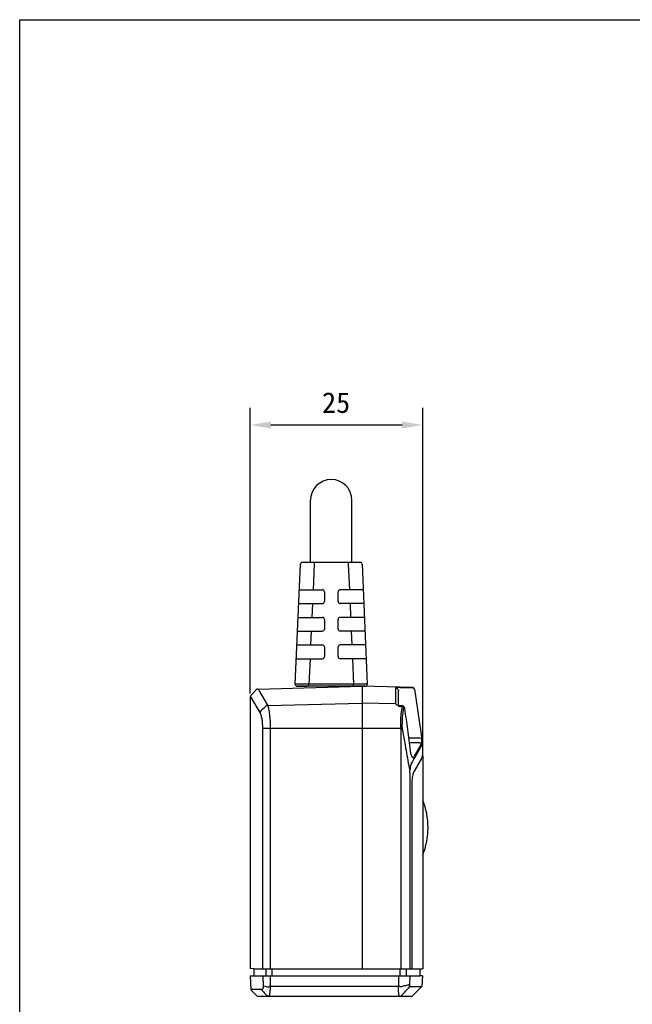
# Model space of a CAD drawing. Header units: millimetres. Extents: x 149 to 486, y 54 to 271.
# Tile 2 of 4: x 149 to 238, y 128 to 271. Entities that reach past the tile are written whole.
import ezdxf

# ---------------------------------------------------------------- set-up
doc = ezdxf.new("R2010")
doc.units = ezdxf.units.MM
doc.header["$LTSCALE"] = 23.1
doc.header["$PDMODE"] = 3
doc.header["$PDSIZE"] = 8
doc.layers.get('0').update_dxf_attribs({"linetype": 'CONTINUOUS'})
doc.layers.get('Defpoints').update_dxf_attribs({"linetype": 'CONTINUOUS'})
doc.layers.add('00_COMPONENTS', color=7, linetype='CONTINUOUS')
doc.layers.add('51__DRAFT_DIMS', color=7, linetype='CONTINUOUS')
doc.styles.get("Standard").update_dxf_attribs({"font": 'simfang.ttf'})
doc.dimstyles.new('DIMSTYLE_5', dxfattribs={"dimtxt": 3, "dimasz": 3, "dimexe": 2.5, "dimexo": 0.5, "dimgap": 0.75, "dimtad": 1, "dimdec": 0, "dimdsep": 46, "dimtxsty": 'STANDARD', "dimblk": '_FILLED', "dimblk1": '_FILLED', "dimblk2": '_FILLED', "dimcen": 0.09, "dimclrt": 7, "dimazin": 2, "dimtp": 0.2, "dimtm": 0.2, "dimtfac": 1, "dimtdec": 0, "dimtofl": 0, "dimtmove": 0, "dimatfit": 3, "dimldrblk": '_FILLED', "dimfxl": 1, "dimtolj": 1, "dimarcsym": 0})

# ---------------------------------------------------------------- blocks, each defined once
blk = doc.blocks.new('_FILLED')
at = {"color": 0, "linetype": 'ByBlock'}
blk.add_solid([(0, 0), (-1, 0.167), (-1, -0.167)], dxfattribs=at)
blk = doc.blocks.new('*D86')
at = {"layer": '51__DRAFT_DIMS', "color": 0, "lineweight": -2}
for p, q in [((182.53, 172.76), (182.53, 214.22)), ((207.56, 164.14), (207.56, 214.22)), ((185.53, 211.72), (204.56, 211.72))]:
    blk.add_line(p, q, dxfattribs=at)
at = {"layer": 'Defpoints', "color": 0}
for p in [(207.56, 211.72), (182.53, 172.26), (207.56, 163.64)]:
    blk.add_point(p, dxfattribs=at)
at = {"layer": '51__DRAFT_DIMS', "color": 0, "linetype": 'ByBlock', "lineweight": -2, "xscale": 3, "yscale": 3, "zscale": 3, "rotation": 180}
blk.add_blockref('_FILLED', (182.53, 211.72), dxfattribs=at)
at = {"layer": '51__DRAFT_DIMS', "color": 0, "linetype": 'ByBlock', "lineweight": -2, "xscale": 3, "yscale": 3, "zscale": 3}
blk.add_blockref('_FILLED', (207.56, 211.72), dxfattribs=at)
at = {"layer": '51__DRAFT_DIMS', "color": 7, "insert": (194.99, 216.47), "char_height": 3, "attachment_point": 2, "line_spacing_factor": 0.9}
blk.add_mtext('\\A1;25', dxfattribs=at)

msp = doc.modelspace()

# ---------------------------------------------------------------- linework, layer by layer
at = {"layer": '00_COMPONENTS'}
for p, q in [((191.282, 191.807), (191.282, 200.807)), ((197.282, 191.807), (197.282, 200.807)), ((189.045, 174.12), (189.805, 191.52)), ((190.105, 191.807), (196.76, 191.807)), ((191.803, 191.52), (191.641, 187.807)), ((191.803, 191.807), (191.803, 191.52)), ((196.76, 191.807), (196.76, 191.52)), ((196.76, 191.807), (198.459, 191.807)), ((196.76, 191.52), (196.922, 187.807)), ((198.758, 191.52), (199.518, 174.12)), ((189.643, 187.807), (192.982, 187.807)), ((193.282, 187.507), (193.282, 186.107)), ((195.282, 186.107), (195.282, 187.507)), ((198.92, 187.807), (195.582, 187.807)), ((189.556, 185.807), (192.982, 185.807)), ((191.554, 185.807), (191.466, 183.807)), ((199.008, 185.807), (195.582, 185.807)), ((197.01, 185.807), (197.097, 183.807)), ((189.468, 183.807), (192.982, 183.807)), ((193.282, 183.507), (193.282, 182.107)), ((195.282, 182.107), (195.282, 183.507)), ((199.095, 183.807), (195.582, 183.807)), ((189.381, 181.807), (192.982, 181.807)), ((191.379, 181.807), (191.292, 179.807)), ((199.182, 181.807), (195.582, 181.807)), ((197.184, 181.807), (197.272, 179.807)), ((189.294, 179.807), (192.982, 179.807)), ((193.282, 179.507), (193.282, 178.107)), ((195.282, 178.107), (195.282, 179.507)), ((199.27, 179.807), (195.582, 179.807)), ((189.206, 177.807), (192.982, 177.807)), ((191.204, 177.807), (191.043, 174.12)), ((199.357, 177.807), (195.582, 177.807)), ((197.359, 177.807), (197.52, 174.12)), ((183.405, 173.295), (182.615, 172.469)), ((183.649, 173.403), (198.782, 173.799)), ((183.649, 173.403), (183.743, 173.269)), ((183.866, 173.04), (185.027, 171.054)), ((189.345, 173.807), (189.345, 173.807)), ((189.345, 173.807), (190.782, 173.806)), ((198.911, 173.807), (189.345, 173.807)), ((191.043, 173.807), (191.043, 174.12)), ((197.52, 174.12), (191.043, 174.12)), ((197.52, 173.807), (197.52, 174.12)), ((198.782, 173.807), (198.782, 132.804)), ((206.119, 173.607), (198.782, 173.799)), ((198.786, 173.807), (199.218, 173.807)), ((199.218, 173.807), (198.911, 173.807)), ((199.218, 173.807), (199.218, 173.807)), ((203.642, 171.322), (203.642, 173.552)), ((204.032, 171.052), (204.032, 173.164)), ((204.342, 173.648), (206.116, 173.601)), ((206.116, 173.601), (206.119, 173.607)), ((206.36, 173.394), (207.53, 165.518)), ((182.532, 172.262), (182.532, 132.831)), ((182.657, 172.17), (182.532, 172.262)), ((183.951, 170.007), (182.778, 172.013)), ((185.037, 171.033), (198.782, 171.36)), ((203.663, 171.244), (198.782, 171.36)), ((204.61, 170.868), (204.342, 170.877)), ((204.631, 170.942), (204.345, 170.951)), ((204.932, 170.575), (204.924, 170.574)), ((184.345, 132.804), (184.345, 167.734)), ((184.345, 167.734), (204.413, 167.734)), ((185.428, 167.734), (185.428, 132.804)), ((204.436, 132.804), (204.436, 167.323)), ((207.14, 166.281), (205.511, 166.281)), ((207.14, 166.281), (207.386, 166.317)), ((207.144, 165.601), (205.597, 165.601)), ((206.367, 163.644), (207.368, 165.384)), ((207.395, 165.2), (206.402, 163.47)), ((207.532, 165.491), (207.532, 163.783)), ((206.308, 163.54), (206.367, 163.644)), ((207.395, 163.338), (206.34, 161.502)), ((207.527, 163.721), (207.53, 163.746)), ((207.527, 163.704), (207.564, 163.704)), ((207.564, 163.704), (207.564, 132.804)), ((205.689, 161.272), (205.689, 132.804)), ((206.035, 132.804), (206.035, 159.678)), ((183.032, 132.804), (182.532, 132.831)), ((182.533, 131.778), (183.032, 131.804)), ((182.533, 131.778), (182.638, 129.786)), ((183.032, 132.804), (207.564, 132.804)), ((183.032, 132.804), (183.032, 131.804)), ((183.032, 131.804), (207.132, 131.804)), ((184.347, 131.804), (184.421, 130.298)), ((184.769, 132.804), (184.769, 131.804)), ((185.428, 131.804), (185.43, 130.261)), ((185.667, 132.804), (185.667, 131.804)), ((204.028, 131.804), (204.031, 130.261)), ((204.231, 132.804), (204.231, 131.804)), ((205.16, 132.804), (205.16, 131.804)), ((205.69, 131.804), (205.622, 130.436)), ((207.132, 132.804), (207.132, 131.804)), ((207.531, 131.783), (207.132, 131.804)), ((207.531, 131.783), (207.453, 130.298)), ((204.031, 130.261), (185.43, 130.261)), ((207.394, 130.167), (205.659, 130.167)), ((207.394, 130.167), (206.149, 128.922)), ((184.204, 129.786), (182.638, 129.786)), ((183.429, 128.909), (182.695, 129.656)), ((185.22, 128.804), (183.679, 128.804)), ((185.224, 128.805), (185.22, 128.804)), ((204.174, 128.804), (185.22, 128.804)), ((204.174, 128.804), (204.194, 128.804)), ((205.866, 128.804), (204.194, 128.804))]:
    msp.add_line(p, q, dxfattribs=at)
for points in [[(182.541, 172.255), (182.538, 172.257), (182.535, 172.259), (182.533, 172.26), (182.532, 172.261), (182.532, 172.262)], [(204.345, 170.951), (204.335, 170.951), (204.3, 170.954), (204.265, 170.959), (204.232, 170.965), (204.201, 170.973), (204.171, 170.982), (204.143, 170.992), (204.117, 171.004), (204.092, 171.016), (204.069, 171.028), (204.048, 171.041), (204.03, 171.053), (204.032, 171.052), (204.032, 171.052)], [(204.932, 170.575), (204.929, 170.594), (204.922, 170.631), (204.914, 170.667), (204.904, 170.699), (204.894, 170.73), (204.882, 170.758), (204.869, 170.785), (204.854, 170.81), (204.836, 170.835), (204.815, 170.859), (204.791, 170.881), (204.765, 170.9), (204.736, 170.916), (204.704, 170.929), (204.671, 170.937), (204.637, 170.941), (204.631, 170.942)]]:
    msp.add_lwpolyline(points, dxfattribs=at)
for centre, radius, start, end in [((194.282, 200.807), 3, 0, 180), ((190.105, 191.507), 0.3, 90, 177.5), ((198.459, 191.507), 0.3, 2.5, 90), ((192.982, 187.507), 0.3, 359.99995, 90), ((195.582, 187.507), 0.3, 90, 180.00005), ((192.982, 186.107), 0.3, 270, 359.99992), ((195.582, 186.107), 0.3, 180.00008, 270), ((192.982, 183.507), 0.3, 359.99995, 90), ((195.582, 183.507), 0.3, 90, 180.00005), ((192.982, 182.107), 0.3, 270, 359.99992), ((195.582, 182.107), 0.3, 180.00008, 270), ((192.982, 179.507), 0.3, 359.99995, 90), ((195.582, 179.507), 0.3, 90, 180.00005), ((192.982, 178.107), 0.3, 270, 359.99992), ((195.582, 178.107), 0.3, 180.00008, 270), ((183.658, 173.053), 0.35, 91.5, 136.26326), ((183.983, 173.111), 0.137, 203.19799, 208.63802), ((183.291, 172.734), 0.651, 27.99858, 28.57816), ((189.345, 174.107), 0.3, 177.5, 270), ((189.345, 174.107), 0.3, 177.5, 270), ((199.218, 174.107), 0.3, 270, 2.5), ((199.218, 174.107), 0.3, 270, 2.5), ((206.113, 173.357), 0.25, 8.4461, 88.5), ((182.832, 172.262), 0.3, 136.26326, 180), ((-11.215, 372.31), 281.034, 314.00963, 314.22799), ((204.374, 171.788), 0.911, 249.79586, 260.95356), ((204.375, 171.795), 0.918, 260.93766, 264.45487), ((204.372, 171.763), 0.887, 264.44434, 268.04722), ((197.54, 256.089), 88.621, 274.44785, 274.57489), ((208.829, 164.834), 3.122, 187.16142, 188.67581), ((206.466, 165.92), 1.049, 329.26142, 330.68426), ((207.209, 165.313), 0.218, 328.97864, 330.04392), ((207.352, 165.491), 0.18, 0, 8.4461), ((205.777, 162.646), 0.162, 6.69164, 14.41738), ((197.532, 153.304), 10.8, 338.26154, 21.73846), ((191.944, 160.739), 31.327, 256.24591, 257.57148), ((191.325, 130.264), 5.894, 180.03055, 180.50404), ((211.262, 130.271), 7.231, 180.07432, 180.46027), ((204.031, 130.041), 0.22, 87.21653, 89.99597), ((205.716, 130.243), 0.0551, 90.03405, 97.96216), ((207.253, 130.309), 0.2, 315, 357), ((182.837, 129.796), 0.2, 183, 224.5), ((183.679, 129.154), 0.35, 224.5, 270), ((184.204, 129.732), 0.0544, 82.5105, 89.97226), ((184.26, 129.617), 0.0395, 83.08981, 91.48056), ((185.201, 129.13), 0.326, 264.74287, 269.99116), ((204.194, 129.177), 0.372, 270.00856, 275.19888), ((205.866, 129.204), 0.4, 270, 315)]:
    msp.add_arc(centre, radius, start, end, dxfattribs=at)
msp.add_ellipse((203.532, 163.338), major_axis=(3.993, 0.572), ratio=0.4279692, start_param=-0.3230372, end_param=-0.1087244, dxfattribs=at)
for points, knots in [([(183.743, 173.269), (183.754, 173.255), (183.798, 173.188), (183.833, 173.115), (183.857, 173.058)], [0, 0, 0, 0, 0.2184595, 1, 1, 1, 1]), ([(191.043, 174.12), (190.914, 174.121), (190.659, 174.123), (190.289, 174.124), (189.996, 174.125), (189.78, 174.126), (189.635, 174.126), (189.504, 174.126), (189.387, 174.125), (189.287, 174.125), (189.214, 174.124), (189.164, 174.124), (189.133, 174.124), (189.107, 174.123), (189.085, 174.123), (189.069, 174.122), (189.058, 174.122), (189.051, 174.121), (189.048, 174.121), (189.047, 174.121), (189.045, 174.121), (189.045, 174.12)], [0, 0, 0, 0, 0.1950653, 0.3826895, 0.5555529, 0.6343835, 0.7070906, 0.7729884, 0.8314251, 0.8818513, 0.9237858, 0.9414396, 0.9568315, 0.969923, 0.9806766, 0.9890699, 0.9950901, 0.9972068, 0.998727, 0.999652, 1, 1, 1, 1]), ([(199.518, 174.12), (199.518, 174.121), (199.517, 174.121), (199.515, 174.121), (199.512, 174.121), (199.506, 174.122), (199.495, 174.122), (199.478, 174.123), (199.457, 174.123), (199.43, 174.124), (199.4, 174.124), (199.35, 174.124), (199.276, 174.125), (199.176, 174.125), (199.059, 174.126), (198.928, 174.126), (198.783, 174.126), (198.567, 174.125), (198.275, 174.124), (197.905, 174.123), (197.65, 174.121), (197.52, 174.12)], [0, 0, 0, 0, 0.000348, 0.0012728, 0.0027927, 0.0049092, 0.010929, 0.0193232, 0.0300796, 0.0431763, 0.0585752, 0.0762369, 0.1181884, 0.1686414, 0.2270943, 0.2930064, 0.3657195, 0.444539, 0.6173621, 0.8049351, 1, 1, 1, 1]), ([(203.642, 173.552), (203.642, 173.564), (203.653, 173.59), (203.695, 173.614), (203.756, 173.632), (203.839, 173.643), (203.943, 173.65), (204.065, 173.652), (204.2, 173.651), (204.294, 173.649), (204.342, 173.648)], [0, 0, 0, 0, 0.0459722, 0.1057327, 0.1910795, 0.3055426, 0.4485313, 0.6164504, 0.8032291, 1, 1, 1, 1]), ([(203.642, 173.552), (203.693, 173.551), (203.796, 173.529), (203.925, 173.443), (204.011, 173.315), (204.032, 173.214), (204.032, 173.164)], [0, 0, 0, 0, 0.2533272, 0.5046729, 0.7532957, 1, 1, 1, 1]), ([(182.778, 172.013), (182.77, 172.028), (182.737, 172.08), (182.699, 172.129), (182.668, 172.161)], [0, 0, 0, 0, 0.2751609, 1, 1, 1, 1]), ([(184.04, 170.186), (184.016, 170.161), (183.975, 170.106), (183.955, 170.04), (183.951, 170.007)], [0, 0, 0, 0, 0.5105064, 1, 1, 1, 1]), ([(185.037, 171.033), (184.995, 171.029), (184.912, 171.007), (184.841, 170.959), (184.81, 170.93)], [0, 0, 0, 0, 0.5004756, 1, 1, 1, 1]), ([(185.037, 171.033), (185.07, 170.953), (185.129, 170.769), (185.236, 170.326), (185.337, 169.649), (185.411, 168.733), (185.428, 168.076), (185.428, 167.734)], [0, 0, 0, 0, 0.0781459, 0.1734267, 0.4096198, 0.6924609, 1, 1, 1, 1]), ([(203.663, 171.244), (203.659, 171.25), (203.648, 171.275), (203.642, 171.302), (203.642, 171.322)], [0, 0, 0, 0, 0.2628509, 1, 1, 1, 1]), ([(204.059, 170.933), (203.966, 170.967), (203.841, 171.036), (203.717, 171.155), (203.676, 171.215), (203.663, 171.244)], [0, 0, 0, 0, 0.5819552, 0.8117666, 1, 1, 1, 1]), ([(204.439, 169.673), (204.457, 169.893), (204.501, 170.293), (204.569, 170.69), (204.61, 170.868)], [0, 0, 0, 0, 0.5473452, 1, 1, 1, 1]), ([(204.61, 170.868), (204.612, 170.887), (204.616, 170.911), (204.623, 170.935), (204.628, 170.942), (204.631, 170.942)], [0, 0, 0, 0, 0.7109818, 0.9034055, 1, 1, 1, 1]), ([(204.666, 169.575), (204.686, 169.782), (204.731, 170.158), (204.801, 170.531), (204.842, 170.698)], [0, 0, 0, 0, 0.5465998, 1, 1, 1, 1]), ([(204.842, 170.698), (204.843, 170.7), (204.845, 170.707), (204.847, 170.714), (204.85, 170.718)], [0, 0, 0, 0, 0.2926567, 1, 1, 1, 1]), ([(204.85, 170.718), (204.853, 170.722), (204.862, 170.729), (204.871, 170.723), (204.875, 170.719)], [0, 0, 0, 0, 0.484024, 1, 1, 1, 1]), ([(204.875, 170.719), (204.881, 170.713), (204.891, 170.696), (204.91, 170.648), (204.92, 170.605), (204.924, 170.574)], [0, 0, 0, 0, 0.163123, 0.3956722, 1, 1, 1, 1]), ([(204.924, 170.574), (205.069, 169.554), (205.345, 167.512), (205.603, 165.467), (205.731, 164.445)], [0, 0, 0, 0, 0.4999982, 1, 1, 1, 1]), ([(184.345, 167.734), (184.345, 167.972), (184.328, 168.429), (184.263, 168.979), (184.183, 169.372), (184.117, 169.621), (184.042, 169.83), (183.983, 169.953), (183.951, 170.007)], [0, 0, 0, 0, 0.3069751, 0.5887, 0.7132936, 0.8242276, 0.9200172, 1, 1, 1, 1]), ([(204.413, 167.734), (204.401, 167.903), (204.387, 168.238), (204.389, 168.885), (204.413, 169.362), (204.439, 169.673)], [0, 0, 0, 0, 0.2612431, 0.517962, 1, 1, 1, 1]), ([(204.609, 167.75), (204.602, 167.909), (204.598, 168.225), (204.61, 168.834), (204.638, 169.283), (204.666, 169.575)], [0, 0, 0, 0, 0.2619774, 0.5185736, 1, 1, 1, 1]), ([(204.612, 167.496), (204.791, 166.505), (205.144, 164.522), (205.494, 162.538), (205.669, 161.546)], [0, 0, 0, 0, 0.4999288, 1, 1, 1, 1]), ([(207.439, 165.699), (207.441, 165.796), (207.428, 166.003), (207.402, 166.208), (207.386, 166.317)], [0, 0, 0, 0, 0.4673461, 1, 1, 1, 1]), ([(205.742, 164.363), (205.758, 164.261), (205.797, 164.068), (205.857, 163.881), (205.891, 163.795)], [0, 0, 0, 0, 0.5299107, 1, 1, 1, 1]), ([(207.144, 165.601), (207.198, 165.596), (207.304, 165.553), (207.368, 165.457), (207.381, 165.406)], [0, 0, 0, 0, 0.5075294, 1, 1, 1, 1]), ([(207.381, 165.406), (207.402, 165.444), (207.431, 165.542), (207.437, 165.642), (207.439, 165.699)], [0, 0, 0, 0, 0.4334532, 1, 1, 1, 1]), ([(207.488, 165.37), (207.482, 165.358), (207.454, 165.301), (207.422, 165.247), (207.397, 165.204)], [0, 0, 0, 0, 0.2165245, 1, 1, 1, 1]), ([(207.523, 165.454), (207.521, 165.448), (207.511, 165.42), (207.499, 165.392), (207.488, 165.37)], [0, 0, 0, 0, 0.2101292, 1, 1, 1, 1]), ([(207.532, 165.491), (207.532, 165.492), (207.531, 165.483), (207.529, 165.48), (207.526, 165.466), (207.524, 165.459), (207.523, 165.454)], [0, 0, 0, 0, 0.0881339, 0.3178218, 0.6327924, 1, 1, 1, 1]), ([(205.891, 163.795), (205.907, 163.757), (205.939, 163.685), (205.993, 163.591), (206.048, 163.518), (206.104, 163.469), (206.162, 163.443), (206.22, 163.447), (206.272, 163.484), (206.297, 163.519), (206.308, 163.54)], [0, 0, 0, 0, 0.1968109, 0.3667625, 0.5085557, 0.6230998, 0.7153866, 0.7975258, 0.8876169, 1, 1, 1, 1]), ([(207.53, 163.746), (207.53, 163.75), (207.531, 163.762), (207.532, 163.774), (207.532, 163.783)], [0, 0, 0, 0, 0.2952096, 1, 1, 1, 1]), ([(205.669, 161.546), (205.671, 161.545), (205.68, 161.542), (205.689, 161.538), (205.694, 161.534)], [0, 0, 0, 0, 0.3058332, 1, 1, 1, 1]), ([(205.689, 161.272), (205.689, 161.337), (205.69, 161.425), (205.693, 161.512), (205.694, 161.534)], [0, 0, 0, 0, 0.7518083, 1, 1, 1, 1]), ([(205.938, 162.664), (205.903, 162.603), (205.842, 162.453), (205.773, 162.194), (205.721, 161.881), (205.701, 161.654), (205.694, 161.534)], [0, 0, 0, 0, 0.1817228, 0.4140555, 0.690496, 1, 1, 1, 1]), ([(206.305, 161.433), (206.308, 161.439), (206.319, 161.462), (206.331, 161.485), (206.34, 161.502)], [0, 0, 0, 0, 0.2609038, 1, 1, 1, 1]), ([(206.035, 159.678), (206.035, 159.974), (206.058, 160.401), (206.144, 160.93), (206.203, 161.163), (206.239, 161.267)], [0, 0, 0, 0, 0.5524214, 0.7951114, 1, 1, 1, 1]), ([(206.239, 161.267), (206.244, 161.282), (206.264, 161.338), (206.286, 161.394), (206.305, 161.433)], [0, 0, 0, 0, 0.2676418, 1, 1, 1, 1]), ([(184.421, 130.298), (184.415, 130.224), (184.401, 130.119), (184.371, 129.99), (184.345, 129.915), (184.317, 129.856), (184.285, 129.814), (184.25, 129.788), (184.223, 129.784), (184.211, 129.786)], [0, 0, 0, 0, 0.3788804, 0.5370524, 0.6717102, 0.782331, 0.8701105, 0.9394471, 1, 1, 1, 1]), ([(184.496, 130.31), (184.48, 130.31), (184.459, 130.31), (184.434, 130.304), (184.425, 130.301), (184.421, 130.298)], [0, 0, 0, 0, 0.6127493, 0.8347539, 1, 1, 1, 1]), ([(185.27, 130.22), (185.262, 130.203), (185.248, 130.175), (185.217, 130.143), (185.202, 130.146)], [0, 0, 0, 0, 0.5363572, 1, 1, 1, 1]), ([(185.419, 130.208), (185.413, 130.021), (185.4, 129.753), (185.372, 129.417), (185.348, 129.213), (185.322, 129.047), (185.297, 128.936), (185.274, 128.869), (185.257, 128.832), (185.238, 128.807), (185.224, 128.805)], [0, 0, 0, 0, 0.3921808, 0.5606951, 0.7054325, 0.8231565, 0.9115391, 0.9443495, 0.9696317, 1, 1, 1, 1]), ([(185.385, 130.257), (185.374, 130.256), (185.335, 130.247), (185.296, 130.234), (185.27, 130.22)], [0, 0, 0, 0, 0.2682039, 1, 1, 1, 1]), ([(204.14, 128.853), (204.132, 128.877), (204.119, 128.937), (204.103, 129.043), (204.087, 129.179), (204.067, 129.414), (204.047, 129.761), (204.038, 130.054), (204.031, 130.213)], [0, 0, 0, 0, 0.0557985, 0.1346552, 0.235486, 0.3566811, 0.6517477, 1, 1, 1, 1]), ([(204.228, 130.215), (204.215, 130.222), (204.156, 130.248), (204.091, 130.259), (204.041, 130.261)], [0, 0, 0, 0, 0.2296843, 1, 1, 1, 1]), ([(204.288, 130.174), (204.282, 130.173), (204.266, 130.175), (204.246, 130.191), (204.234, 130.207), (204.228, 130.215)], [0, 0, 0, 0, 0.2358349, 0.606148, 1, 1, 1, 1]), ([(205.502, 130.477), (205.303, 130.416), (204.899, 130.31), (204.492, 130.218), (204.288, 130.174)], [0, 0, 0, 0, 0.5011209, 1, 1, 1, 1]), ([(204.467, 128.922), (204.667, 129.129), (205.065, 129.543), (205.463, 129.959), (205.659, 130.167)], [0, 0, 0, 0, 0.5010835, 1, 1, 1, 1]), ([(205.622, 130.436), (205.612, 130.452), (205.574, 130.479), (205.528, 130.48), (205.502, 130.477)], [0, 0, 0, 0, 0.4134355, 1, 1, 1, 1]), ([(205.708, 130.298), (205.7, 130.296), (205.678, 130.303), (205.655, 130.333), (205.636, 130.379), (205.626, 130.415), (205.622, 130.436)], [0, 0, 0, 0, 0.1493809, 0.3494833, 0.6317118, 1, 1, 1, 1]), ([(205.659, 130.167), (205.676, 130.184), (205.704, 130.226), (205.715, 130.274), (205.716, 130.298)], [0, 0, 0, 0, 0.4977413, 1, 1, 1, 1]), ([(184.259, 129.656), (184.243, 129.673), (184.216, 129.714), (184.205, 129.762), (184.204, 129.786)], [0, 0, 0, 0, 0.4977852, 1, 1, 1, 1]), ([(184.265, 129.656), (184.249, 129.673), (184.223, 129.714), (184.212, 129.762), (184.211, 129.786)], [0, 0, 0, 0, 0.4972558, 1, 1, 1, 1]), ([(184.259, 129.656), (184.317, 129.594), (184.551, 129.344), (184.784, 129.096), (184.96, 128.909)], [0, 0, 0, 0, 0.2494031, 1, 1, 1, 1]), ([(185.172, 128.806), (185.132, 128.809), (185.053, 128.831), (184.988, 128.88), (184.96, 128.909)], [0, 0, 0, 0, 0.4977083, 1, 1, 1, 1]), ([(204.167, 128.805), (204.161, 128.808), (204.15, 128.825), (204.144, 128.842), (204.14, 128.853)], [0, 0, 0, 0, 0.3642507, 1, 1, 1, 1]), ([(204.174, 128.804), (204.173, 128.804), (204.171, 128.804), (204.169, 128.805), (204.167, 128.805)], [0, 0, 0, 0, 0.3042004, 1, 1, 1, 1]), ([(204.228, 128.806), (204.272, 128.81), (204.361, 128.835), (204.436, 128.889), (204.467, 128.922)], [0, 0, 0, 0, 0.4977498, 1, 1, 1, 1])]:
    msp.add_open_spline(points, degree=3, knots=knots, dxfattribs=at)
for points in [[(182.668, 172.161), (182.665, 172.164), (182.661, 172.167), (182.657, 172.17)], [(185.027, 171.054), (185.031, 171.048), (185.034, 171.041), (185.037, 171.033)], [(204.43, 167.485), (204.425, 167.568), (204.419, 167.651), (204.413, 167.734)], [(204.436, 167.323), (204.436, 167.377), (204.433, 167.431), (204.43, 167.485)], [(204.612, 167.496), (204.615, 167.581), (204.612, 167.665), (204.609, 167.75)], [(206.402, 163.47), (206.247, 163.202), (206.092, 162.933), (205.938, 162.664)], [(185.43, 130.261), (185.415, 130.261), (185.4, 130.26), (185.385, 130.257)], [(185.431, 130.213), (185.426, 130.213), (185.422, 130.211), (185.419, 130.208)]]:
    msp.add_open_spline(points, degree=3, dxfattribs=at)
at = {"layer": '51__DRAFT_DIMS'}
msp.add_lwpolyline([(149.067, 270.535), (486.403, 270.535), (486.403, 54.485), (149.067, 54.485)], close=True, dxfattribs=at)

# ---------------------------------------------------------------- dimensions: what is measured, and where the dimension line sits
dim = msp.add_linear_dim(base=(207.564, 211.721), p1=(182.532, 172.262), p2=(207.564, 163.641), dimstyle='DIMSTYLE_5', dxfattribs=at)
dim.commit()
dim.dimension.update_dxf_attribs({"geometry": '*D86', "text_midpoint": (194.992, 211.721), "dimtype": 160})

doc.saveas('drawing.dxf')
